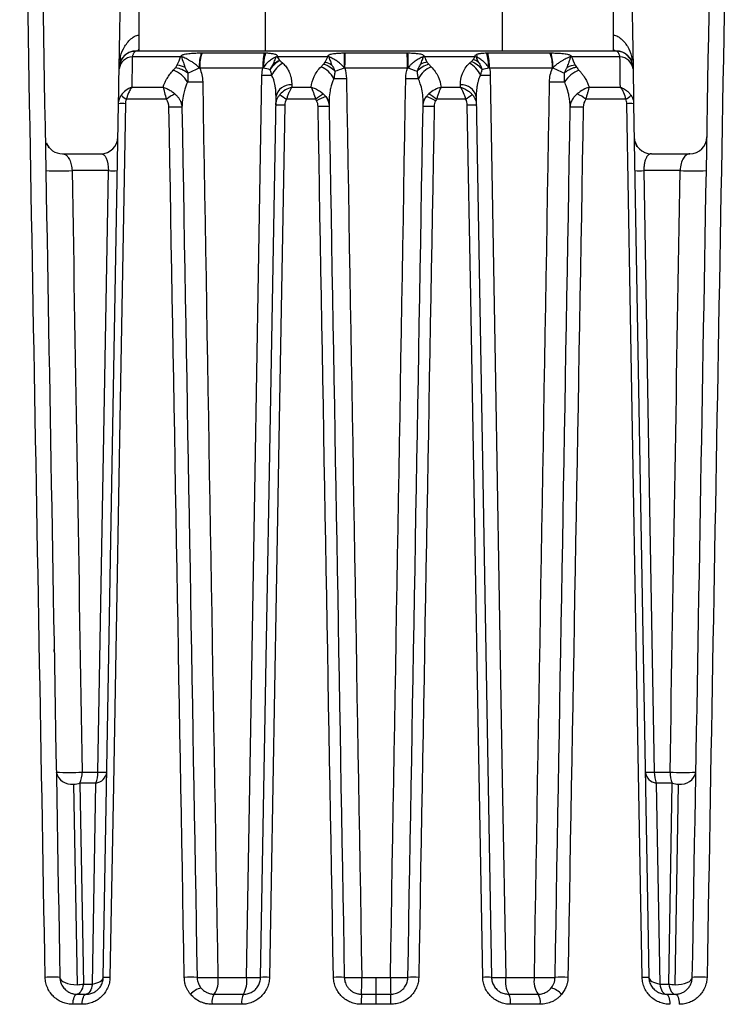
# Paper-space layout '_Derecha' of a CAD drawing. Header units: millimetres. Extents: x -40 to 40, y -36.8 to 38.2.
# Tile 3 of 5: x -10.4 to 10, y -6.8 to 21.9. Entities that reach past the tile are written whole.
import ezdxf

# ---------------------------------------------------------------- set-up
doc = ezdxf.new("R2010")
doc.units = ezdxf.units.MM

psp = doc.layouts.new('_Derecha')

# ---------------------------------------------------------------- linework, layer by layer
at = {"color": 7, "linetype": 'Continuous', "lineweight": 25}
for p, q in [((-6.924, 24.036), (-6.924, 21.036)), ((-3.244, 24.036), (-3.244, 21.036)), ((3.68, 24.036), (3.68, 21.036)), ((6.924, 24.036), (6.924, 21.036)), ((-7.003, 21.036), (7.003, 21.036)), ((-5.077, 20.984), (-3.261, 20.984)), ((-0.904, 20.984), (0.904, 20.984)), ((3.261, 20.984), (5.077, 20.984)), ((-5.708, 20.867), (-7.122, 20.867)), ((-1.411, 20.867), (-2.886, 20.867)), ((2.886, 20.867), (1.411, 20.867)), ((7.122, 20.867), (5.708, 20.867)), ((-3.308, 20.536), (-5.15, 20.536)), ((0.917, 20.536), (-0.917, 20.536)), ((5.15, 20.536), (3.308, 20.536)), ((-7.133, 19.98), (-6.219, 19.98)), ((-2.464, 19.98), (-1.897, 19.98)), ((1.897, 19.98), (2.464, 19.98)), ((6.219, 19.98), (7.133, 19.98)), ((-6.122, 19.629), (-7.29, 19.629)), ((-3.372, -6.003), (-2.923, 19.696)), ((-1.764, 19.629), (-2.614, 19.629)), ((2.614, 19.629), (1.764, 19.629)), ((2.923, 19.696), (3.372, -6.003)), ((7.29, 19.629), (6.122, 19.629)), ((-7.966, -6.003), (-7.521, 19.497)), ((-1.373, 19.5), (-1.372, 19.416)), ((1.372, 19.416), (1.373, 19.5)), ((7.521, 19.497), (7.966, -6.003)), ((-9.162, 18.036), (-8.038, 18.036)), ((8.038, 18.036), (9.162, 18.036)), ((-7.819, 17.544), (-8.877, 17.544)), ((8.877, 17.544), (7.819, 17.544)), ((-9.402, 3.649), (-9.406, 3.506)), ((-8.584, -0.011), (-8.121, -0.011)), ((8.121, -0.011), (8.584, -0.011)), ((-8.832, -0.362), (-8.73, -6.216)), ((-8.182, -0.333), (-8.648, -0.333)), ((-8.648, -0.333), (-8.545, -6.197)), ((-8.284, -6.197), (-8.182, -0.333)), ((8.182, -0.333), (8.284, -6.197)), ((8.648, -0.333), (8.182, -0.333)), ((8.545, -6.197), (8.648, -0.333)), ((8.73, -6.216), (8.832, -0.362)), ((-4.621, -6.003), (-3.784, -6.003)), ((-0.418, -6.003), (0.418, -6.003)), ((0, -6.789), (0, -6.003)), ((3.784, -6.003), (4.621, -6.003)), ((-8.545, -6.197), (-8.284, -6.197)), ((8.284, -6.197), (8.545, -6.197)), ((-8.734, -6.494), (-8.466, -6.494)), ((-4.728, -6.494), (-3.872, -6.494)), ((-0.428, -6.494), (0.428, -6.494)), ((3.872, -6.494), (4.728, -6.494)), ((8.466, -6.494), (8.734, -6.494)), ((-8.581, -6.789), (-8.852, -6.789)), ((-3.924, -6.789), (-4.792, -6.789)), ((0.434, -6.789), (-0.434, -6.789)), ((4.792, -6.789), (3.924, -6.789))]:
    psp.add_line(p, q, dxfattribs=at)
at = {"color": 7, "linetype": 'Continuous', "lineweight": 25, "flags": 128}
for points in [[(-3.784, -6.003), (-3.63, 2.951), (-3.531, 8.745), (-3.432, 14.539), (-3.333, 20.333)], [(3.333, 20.333), (3.486, 11.379), (3.585, 5.585), (3.685, -0.209), (3.784, -6.003)], [(-2.463, 20.047), (-2.463, 20.009), (-2.464, 19.98)], [(2.464, 19.98), (2.463, 20.017), (2.463, 20.047)], [(-7.321, 19.497), (-7.474, 10.827), (-7.573, 5.217), (-7.672, -0.393), (-7.771, -6.003)], [(-2.664, 19.455), (-2.817, 10.8), (-2.916, 5.199), (-3.015, -0.402), (-3.114, -6.003)], [(3.114, -6.003), (2.961, 2.653), (2.862, 8.254), (2.763, 13.855), (2.664, 19.455)], [(7.771, -6.003), (7.618, 2.667), (7.519, 8.277), (7.42, 13.887), (7.321, 19.497)], [(-8.121, -0.011), (-7.952, 9.82), (-7.819, 17.544)], [(7.819, 17.544), (7.988, 7.714), (8.121, -0.011)], [(-9.234, -6.003), (-9.223, -6.046), (-9.194, -6.087), (-9.147, -6.124), (-9.084, -6.157), (-9.008, -6.183), (-8.921, -6.202), (-8.827, -6.213), (-8.73, -6.216)], [(-8.284, -6.197), (-8.217, -6.184), (-8.155, -6.167), (-8.101, -6.146), (-8.054, -6.122), (-8.017, -6.095), (-7.989, -6.065), (-7.973, -6.035), (-7.966, -6.003)], [(7.966, -6.003), (7.973, -6.035), (7.989, -6.065), (8.017, -6.095), (8.054, -6.122), (8.101, -6.146), (8.155, -6.167), (8.217, -6.184), (8.284, -6.197)], [(8.73, -6.216), (8.827, -6.213), (8.921, -6.202), (9.008, -6.183), (9.084, -6.157), (9.147, -6.124), (9.194, -6.087), (9.223, -6.046), (9.234, -6.003)], [(-8.545, -6.197), (-8.559, -6.26), (-8.577, -6.318), (-8.598, -6.37), (-8.621, -6.413), (-8.647, -6.448), (-8.675, -6.474), (-8.704, -6.489), (-8.734, -6.494)], [(-8.284, -6.197), (-8.297, -6.26), (-8.314, -6.318), (-8.335, -6.37), (-8.357, -6.413), (-8.383, -6.448), (-8.41, -6.474), (-8.438, -6.489), (-8.466, -6.494)], [(8.284, -6.197), (8.297, -6.26), (8.314, -6.318), (8.335, -6.37), (8.357, -6.413), (8.383, -6.448), (8.41, -6.474), (8.438, -6.489), (8.466, -6.494)], [(8.545, -6.197), (8.559, -6.26), (8.577, -6.318), (8.598, -6.37), (8.621, -6.413), (8.647, -6.448), (8.675, -6.474), (8.704, -6.489), (8.734, -6.494)], [(-8.852, -6.789), (-8.849, -6.731), (-8.842, -6.676), (-8.831, -6.625), (-8.817, -6.58), (-8.799, -6.544), (-8.779, -6.517), (-8.757, -6.5), (-8.734, -6.494)], [(-8.581, -6.789), (-8.579, -6.731), (-8.572, -6.676), (-8.561, -6.625), (-8.547, -6.58), (-8.53, -6.544), (-8.51, -6.517), (-8.489, -6.5), (-8.466, -6.494)], [(8.466, -6.494), (8.489, -6.5), (8.51, -6.517), (8.53, -6.544), (8.547, -6.58), (8.561, -6.625), (8.572, -6.676), (8.579, -6.731), (8.581, -6.789)], [(8.734, -6.494), (8.757, -6.5), (8.779, -6.517), (8.799, -6.544), (8.817, -6.58), (8.831, -6.625), (8.842, -6.676), (8.849, -6.731), (8.852, -6.789)]]:
    psp.add_lwpolyline(points, dxfattribs=at)
at = {"color": 7, "linetype": 'Continuous', "lineweight": 25}
for centre, radius, start, end in [((-7.003, 20.536), 0.5, 90, 179), ((-7.02, 21.144), 0.109, 278.8696, 331.8228), ((-3.997, 20.599), 1.168, 160.7887, 182.9061), ((-4.052, 20.587), 1.1, 158.8515, 182.6851), ((-1.652, 20.59), 1.657, 166.2208, 181.8607), ((-1.903, 20.566), 1.386, 162.5398, 181.0949), ((12.326, 20.746), 13.259, 178.9737, 180.8889), ((4.927, 20.591), 5.845, 176.1434, 180.5417), ((-4.927, 20.591), 5.845, 359.4583, 3.8566), ((-12.326, 20.746), 13.259, 359.1111, 1.0263), ((1.903, 20.566), 1.386, 358.9051, 17.4602), ((1.652, 20.59), 1.657, 358.1393, 13.7792), ((4.052, 20.587), 1.1, 357.3149, 21.1485), ((3.997, 20.599), 1.168, 357.0939, 19.2113), ((7.02, 21.144), 0.109, 208.1772, 261.1304), ((7.003, 20.536), 0.5, 1, 90), ((-7.097, 20.457), 0.411, 93.4806, 171.7446), ((-5.739, 20.225), 0.643, 85.3708, 87.2539), ((-2.67, 20.217), 0.685, 108.3955, 111.4957), ((-1.538, 20.198), 0.681, 76.9643, 79.2612), ((1.764, 20.382), 0.614, 125.4828, 128.2257), ((1.538, 20.198), 0.681, 100.7388, 103.0357), ((2.67, 20.217), 0.685, 68.5043, 71.6045), ((2.311, 20.663), 0.676, 15.5486, 23.8775), ((5.739, 20.225), 0.643, 92.7461, 94.6292), ((7.097, 20.457), 0.411, 8.2554, 86.5194), ((-6.26, 19.644), 0.899, 32.8391, 67.94), ((-6.818, 23.945), 3.786, 290.3687, 295.922), ((-7.554, 4.188), 16.9, 74.7129, 75.3814), ((-2.353, 20.013), 0.762, 119.164, 155.4186), ((-1.955, 19.828), 0.826, 29.161, 65.1261), ((-5.556, 33.397), 13.663, 288.5841, 289.779), ((5.556, 33.397), 13.663, 250.221, 251.4159), ((1.955, 19.828), 0.826, 114.8739, 150.839), ((2.353, 20.013), 0.762, 24.5814, 60.836), ((7.554, 4.188), 16.9, 104.6186, 105.2871), ((6.818, 23.945), 3.786, 244.078, 249.6313), ((6.26, 19.644), 0.899, 112.06, 147.1609), ((-5.523, 39.497), 19.366, 270.0516, 271.3575), ((-2.979, 42.506), 22.176, 269.0848, 269.8264), ((-1.273, 41.494), 21.263, 270.1065, 271.099), ((1.273, 41.494), 21.263, 268.901, 269.8935), ((2.979, 42.506), 22.176, 270.1736, 270.9152), ((5.523, 39.497), 19.366, 268.6425, 269.9484), ((-2.498, 19.616), 0.433, 85.3418, 169.2717), ((2.498, 19.616), 0.433, 10.7283, 94.6582), ((-6.942, 20.27), 0.729, 226.3488, 241.5005), ((-5.308, 18.609), 1.305, 115.725, 128.6021), ((-1.02, 22.079), 2.923, 232.3226, 236.9569), ((0.075, 17.221), 3.03, 122.2173, 127.3666), ((-0.258, 16.795), 3.156, 112.5967, 117.9221), ((-1.672, 19.487), 0.299, 2.4253, 47.6598), ((1.672, 19.487), 0.299, 132.3402, 177.5747), ((0.258, 16.795), 3.156, 62.0779, 67.4033), ((-0.075, 17.221), 3.03, 52.6334, 57.7827), ((1.02, 22.079), 2.923, 303.0431, 307.6774), ((5.308, 18.609), 1.305, 51.3979, 64.275), ((6.942, 20.27), 0.729, 298.4995, 313.6512), ((-7.421, 16.033), 3.466, 88.3469, 91.6531), ((-5.851, 14.14), 5.26, 88.0147, 92.1683), ((-2.796, 15.383), 4.075, 88.1466, 91.8534), ((-1.533, 15.024), 4.395, 87.8935, 92.1065), ((1.533, 15.024), 4.395, 87.8935, 92.1065), ((2.796, 15.383), 4.075, 88.1466, 91.8534), ((5.851, 14.14), 5.26, 87.8317, 91.9853), ((7.421, 16.033), 3.466, 88.3469, 91.6531), ((-8.038, 18.536), 0.5, 270, 359), ((8.038, 18.536), 0.5, 181, 270), ((9.162, 18.536), 0.5, 270, 359), ((-9.162, 18.536), 0.5, 201.13, 270), ((-9.261, 24.225), 6.691, 266.7107, 273.2893), ((-7.687, 22.426), 4.884, 268.4519, 271.5481), ((7.687, 22.426), 4.884, 268.4519, 271.5481), ((9.261, 24.225), 6.691, 266.7107, 273.2893), ((-8.9, 0.08), 0.448, 191.7378, 278.7149), ((-8.961, 6.796), 6.817, 266.8282, 273.1718), ((-9.404, -0.016), 0.82, 337.2229, 0.3708), ((-8.238, 0.042), 0.38, 278.5394, 352.0093), ((-8.982, -0.016), 0.86, 338.3858, 0.3876), ((-7.991, 4.805), 4.818, 268.4583, 271.5417), ((8.238, 0.042), 0.38, 187.9907, 261.4606), ((7.991, 4.805), 4.818, 268.4583, 271.5417), ((8.982, -0.016), 0.86, 179.6124, 201.6142), ((8.961, 6.796), 6.817, 266.8282, 273.1718), ((9.404, -0.016), 0.82, 179.6292, 202.7771), ((8.9, 0.08), 0.448, 261.2851, 348.2622), ((-8.842, 0.311), 0.673, 270.893, 286.8137), ((8.842, 0.311), 0.673, 253.1863, 269.107), ((-9.448, -10.261), 4.263, 87.1139, 92.8861), ((-7.868, -9.42), 3.418, 88.3579, 91.6421), ((-5.408, -11.057), 5.057, 87.9458, 92.1871), ((-4.934, 2.452), 8.461, 268.015, 272.1217), ((-5.269, -6.118), 0.659, 325.2094, 10.0875), ((-4.543, -6.12), 0.768, 330.8803, 8.7869), ((-3.578, 0.564), 6.571, 268.2041, 271.7959), ((-3.243, -10.035), 4.034, 88.1656, 91.8344), ((-1.086, -10.373), 4.373, 87.9252, 92.0748), ((-0.673, 1.207), 7.214, 267.9756, 272.0244), ((-6.691, -6.124), 6.274, 356.6198, 1.1084), ((6.691, -6.124), 6.274, 178.8916, 183.3802), ((0.673, 1.207), 7.214, 267.9756, 272.0244), ((1.086, -10.373), 4.373, 87.9252, 92.0748), ((3.243, -10.035), 4.034, 88.1656, 91.8344), ((3.578, 0.564), 6.571, 268.2041, 271.7959), ((4.543, -6.12), 0.768, 171.2131, 209.1197), ((5.269, -6.118), 0.659, 169.9125, 214.7906), ((4.934, 2.452), 8.461, 267.8783, 271.985), ((5.408, -11.057), 5.057, 87.8129, 92.0542), ((7.868, -9.42), 3.418, 88.3579, 91.6421), ((9.448, -10.261), 4.263, 87.1139, 92.8861), ((-8.746, -5.143), 1.073, 270.8877, 280.7969), ((-4.973, -6.884), 0.588, 103.8187, 139.0668), ((4.973, -6.884), 0.588, 40.9332, 76.1813), ((8.746, -5.143), 1.073, 259.2031, 269.1123), ((-4.401, -6.72), 0.397, 145.4098, 190.0452), ((-3.466, -6.719), 0.463, 151.0551, 188.7436), ((3.355, -6.716), 3.789, 176.6421, 181.1011), ((-3.355, -6.716), 3.789, 358.8989, 3.3579), ((3.466, -6.719), 0.463, 351.2564, 28.9449), ((4.401, -6.72), 0.397, 349.9548, 34.5902)]:
    psp.add_arc(centre, radius, start, end, dxfattribs=at)
for points in [[(-7.503, 20.544), (-7.404, 26.233), (-7.304, 31.922), (-7.205, 37.611)], [(7.205, 37.611), (7.304, 31.922), (7.404, 26.233), (7.503, 20.544)], [(-9.663, -6.003), (-9.911, 7.942), (-10.159, 21.887), (-10.408, 35.832)], [(-9.964, 35.832), (-9.72, 21.887), (-9.477, 7.942), (-9.234, -6.003)], [(9.234, -6.003), (9.477, 7.942), (9.72, 21.887), (9.964, 35.832)], [(10.408, 35.832), (10.159, 21.887), (9.911, 7.942), (9.663, -6.003)], [(-5.1, 20.984), (-5.092, 20.984), (-5.085, 20.984), (-5.077, 20.984)], [(-3.261, 20.984), (-3.249, 20.984), (-3.237, 20.984), (-3.225, 20.982)], [(-0.932, 20.983), (-0.922, 20.984), (-0.913, 20.984), (-0.904, 20.984)], [(0.904, 20.984), (0.913, 20.984), (0.922, 20.984), (0.932, 20.983)], [(3.225, 20.982), (3.237, 20.984), (3.249, 20.984), (3.261, 20.984)], [(5.077, 20.984), (5.085, 20.984), (5.092, 20.984), (5.1, 20.984)], [(-7.122, 20.867), (-7.126, 20.572), (-7.129, 20.276), (-7.133, 19.98)], [(-5.807, 20.629), (-5.768, 20.708), (-5.738, 20.788), (-5.708, 20.867)], [(-2.814, 20.754), (-2.88, 20.731), (-2.943, 20.698), (-3, 20.657)], [(-2.886, 20.867), (-2.864, 20.829), (-2.842, 20.79), (-2.814, 20.754)], [(-2.814, 20.754), (-2.782, 20.73), (-2.753, 20.704), (-2.724, 20.678)], [(-1.532, 20.656), (-1.514, 20.673), (-1.5, 20.692), (-1.489, 20.711)], [(-1.489, 20.711), (-1.459, 20.762), (-1.435, 20.815), (-1.411, 20.867)], [(-1.489, 20.711), (-1.425, 20.695), (-1.359, 20.669), (-1.299, 20.635)], [(1.485, 20.717), (1.424, 20.702), (1.361, 20.678), (1.303, 20.647)], [(1.384, 20.862), (1.384, 20.862), (1.384, 20.863), (1.384, 20.864)], [(1.407, 20.882), (1.409, 20.877), (1.41, 20.872), (1.411, 20.867)], [(1.411, 20.867), (1.434, 20.817), (1.457, 20.766), (1.485, 20.717)], [(1.485, 20.717), (1.498, 20.694), (1.515, 20.673), (1.536, 20.651)], [(2.724, 20.678), (2.745, 20.697), (2.766, 20.716), (2.788, 20.733)], [(2.788, 20.733), (2.809, 20.75), (2.826, 20.77), (2.841, 20.792)], [(2.788, 20.733), (2.907, 20.683), (3.02, 20.595), (3.098, 20.489)], [(2.841, 20.792), (2.857, 20.817), (2.872, 20.842), (2.886, 20.867)], [(2.841, 20.792), (2.886, 20.776), (2.931, 20.754), (2.973, 20.728)], [(5.708, 20.867), (5.739, 20.786), (5.769, 20.704), (5.809, 20.624)], [(7.133, 19.98), (7.129, 20.276), (7.126, 20.572), (7.122, 20.867)], [(-7.521, 19.497), (-7.515, 19.837), (-7.509, 20.177), (-7.504, 20.516)], [(-7.504, 20.516), (-7.503, 20.534), (-7.503, 20.544), (-7.503, 20.544)], [(-5.923, 20.477), (-5.898, 20.503), (-5.876, 20.53), (-5.854, 20.557)], [(-5.854, 20.557), (-5.834, 20.581), (-5.818, 20.605), (-5.807, 20.629)], [(-5.854, 20.557), (-5.734, 20.538), (-5.605, 20.48), (-5.5, 20.396)], [(-5.807, 20.629), (-5.734, 20.621), (-5.655, 20.598), (-5.583, 20.565)], [(-5.15, 20.536), (-5.155, 20.537), (-5.159, 20.539), (-5.163, 20.54)], [(-5.15, 20.536), (-5.096, 20.41), (-5.066, 20.275), (-5.064, 20.137)], [(-3.333, 20.333), (-3.332, 20.401), (-3.324, 20.469), (-3.308, 20.536)], [(-3.289, 20.54), (-3.295, 20.539), (-3.301, 20.537), (-3.308, 20.536)], [(-3, 20.657), (-2.993, 20.65), (-2.985, 20.643), (-2.977, 20.636)], [(-1.608, 20.578), (-1.583, 20.604), (-1.558, 20.63), (-1.532, 20.656)], [(-1.532, 20.656), (-1.412, 20.618), (-1.292, 20.543), (-1.201, 20.446)], [(-0.917, 20.536), (-0.922, 20.537), (-0.927, 20.539), (-0.932, 20.54)], [(-0.917, 20.536), (-0.884, 20.438), (-0.867, 20.338), (-0.866, 20.235)], [(0.866, 20.235), (0.867, 20.337), (0.884, 20.439), (0.917, 20.536)], [(0.932, 20.54), (0.927, 20.539), (0.922, 20.537), (0.917, 20.536)], [(1.536, 20.651), (1.561, 20.627), (1.584, 20.602), (1.608, 20.578)], [(3.308, 20.536), (3.301, 20.537), (3.295, 20.539), (3.289, 20.54)], [(3.308, 20.536), (3.324, 20.469), (3.332, 20.401), (3.333, 20.333)], [(5.064, 20.137), (5.066, 20.275), (5.096, 20.41), (5.15, 20.536)], [(5.163, 20.54), (5.159, 20.539), (5.155, 20.537), (5.15, 20.536)], [(5.809, 20.624), (5.734, 20.615), (5.654, 20.592), (5.58, 20.556)], [(5.809, 20.624), (5.82, 20.603), (5.834, 20.582), (5.851, 20.561)], [(5.851, 20.561), (5.875, 20.533), (5.897, 20.504), (5.923, 20.477)], [(7.503, 20.544), (7.503, 20.544), (7.503, 20.535), (7.504, 20.516)], [(7.504, 20.516), (7.509, 20.177), (7.515, 19.837), (7.521, 19.497)], [(-5.064, 20.137), (-4.916, 11.424), (-4.768, 2.71), (-4.621, -6.003)], [(-0.866, 20.235), (-0.717, 11.489), (-0.567, 2.743), (-0.418, -6.003)], [(0.418, -6.003), (0.567, 2.743), (0.717, 11.489), (0.866, 20.235)], [(4.621, -6.003), (4.768, 2.71), (4.916, 11.424), (5.064, 20.137)], [(-7.133, 19.98), (-7.257, 19.932), (-7.37, 19.852), (-7.445, 19.742)], [(-2.464, 19.98), (-2.59, 19.941), (-2.713, 19.87), (-2.807, 19.766)], [(2.464, 19.98), (2.521, 19.892), (2.576, 19.773), (2.614, 19.629)], [(7.133, 19.98), (7.201, 19.892), (7.259, 19.771), (7.29, 19.629)], [(-7.29, 19.629), (-7.312, 19.589), (-7.321, 19.543), (-7.321, 19.497)], [(-6.05, 19.396), (-6.052, 19.479), (-6.074, 19.562), (-6.122, 19.629)], [(-2.614, 19.629), (-2.648, 19.578), (-2.663, 19.517), (-2.664, 19.455)], [(-1.736, 19.583), (-1.744, 19.599), (-1.754, 19.615), (-1.764, 19.629)], [(-1.695, 19.416), (-1.696, 19.475), (-1.709, 19.532), (-1.736, 19.583)], [(1.736, 19.583), (1.709, 19.532), (1.696, 19.475), (1.695, 19.416)], [(1.764, 19.629), (1.754, 19.615), (1.744, 19.599), (1.736, 19.583)], [(2.664, 19.455), (2.663, 19.517), (2.648, 19.578), (2.614, 19.629)], [(6.122, 19.629), (6.074, 19.562), (6.052, 19.479), (6.05, 19.396)], [(7.321, 19.497), (7.321, 19.543), (7.312, 19.589), (7.29, 19.629)], [(-5.601, -6.004), (-5.751, 2.463), (-5.901, 10.929), (-6.05, 19.396)], [(-5.669, 19.397), (-5.522, 10.93), (-5.374, 2.463), (-5.227, -6.004)], [(-1.245, -6.003), (-1.395, 2.47), (-1.545, 10.943), (-1.695, 19.416)], [(-1.372, 19.416), (-1.224, 10.943), (-1.076, 2.47), (-0.928, -6.003)], [(0.928, -6.003), (1.076, 2.47), (1.224, 10.943), (1.372, 19.416)], [(1.695, 19.416), (1.545, 10.943), (1.395, 2.47), (1.245, -6.003)], [(5.227, -6.004), (5.374, 2.463), (5.522, 10.93), (5.669, 19.397)], [(6.05, 19.396), (5.901, 10.929), (5.751, 2.463), (5.601, -6.004)], [(-8.877, 17.544), (-8.779, 11.693), (-8.682, 5.841), (-8.584, -0.011)], [(8.584, -0.011), (8.682, 5.841), (8.779, 11.693), (8.877, 17.544)]]:
    psp.add_open_spline(points, degree=3, dxfattribs=at)
for points, knots in [([(-7.475, 20.757), (-7.471, 20.795), (-7.455, 20.941), (-7.353, 21.176), (-7.182, 21.383), (-7.023, 21.485), (-6.946, 21.496), (-6.924, 21.5)], [0, 0, 0, 0, 0.122699, 0.464511, 0.78761, 0.94, 1, 1, 1, 1]), ([(6.924, 21.5), (6.946, 21.496), (7.023, 21.485), (7.182, 21.383), (7.353, 21.176), (7.455, 20.941), (7.471, 20.795), (7.475, 20.757)], [0, 0, 0, 0, 0.060007, 0.212415, 0.535552, 0.877405, 1, 1, 1, 1]), ([(-7.019, 21.033), (-7.063, 21.028), (-7.155, 21.019), (-7.283, 20.96), (-7.35, 20.892), (-7.382, 20.859)], [0, 0, 0, 0, 0.3193258, 0.6654565, 1, 1, 1, 1]), ([(-7.003, 21.036), (-7.011, 21.035), (-7.026, 21.033), (-7.047, 21.017), (-7.066, 20.995), (-7.083, 20.967), (-7.098, 20.936), (-7.111, 20.903), (-7.119, 20.879), (-7.122, 20.867)], [0, 0, 0, 0, 0.175882, 0.340759, 0.49463, 0.637491, 0.769341, 0.890178, 1, 1, 1, 1]), ([(-5.708, 20.867), (-5.706, 20.874), (-5.701, 20.887), (-5.686, 20.903), (-5.664, 20.919), (-5.631, 20.933), (-5.582, 20.946), (-5.512, 20.957), (-5.403, 20.968), (-5.263, 20.976), (-5.154, 20.981), (-5.1, 20.984)], [0, 0, 0, 0, 0.043275, 0.084109, 0.124904, 0.181872, 0.249642, 0.358495, 0.49967, 0.749814, 1, 1, 1, 1]), ([(-3.225, 20.982), (-3.189, 20.979), (-3.118, 20.973), (-3.026, 20.964), (-2.96, 20.949), (-2.917, 20.933), (-2.889, 20.906), (-2.887, 20.881), (-2.886, 20.867)], [0, 0, 0, 0, 0.250702, 0.500903, 0.638916, 0.750714, 0.870153, 1, 1, 1, 1]), ([(-1.411, 20.867), (-1.409, 20.875), (-1.405, 20.891), (-1.39, 20.911), (-1.367, 20.927), (-1.331, 20.942), (-1.276, 20.954), (-1.211, 20.963), (-1.14, 20.97), (-1.048, 20.976), (-0.977, 20.98), (-0.932, 20.983)], [0, 0, 0, 0, 0.063758, 0.124079, 0.184985, 0.250375, 0.359609, 0.500043, 0.612436, 0.749828, 1, 1, 1, 1]), ([(0.932, 20.983), (0.976, 20.981), (1.044, 20.976), (1.132, 20.97), (1.2, 20.964), (1.263, 20.956), (1.326, 20.943), (1.383, 20.922), (1.4, 20.895), (1.407, 20.882)], [0, 0, 0, 0, 0.250551, 0.388557, 0.50085, 0.640093, 0.750392, 0.881469, 1, 1, 1, 1]), ([(2.929, 20.936), (2.937, 20.94), (2.954, 20.947), (2.987, 20.955), (3.026, 20.962), (3.078, 20.969), (3.145, 20.976), (3.197, 20.98), (3.225, 20.982)], [0, 0, 0, 0, 0.09777, 0.212561, 0.345986, 0.499063, 0.731051, 1, 1, 1, 1]), ([(5.1, 20.984), (5.126, 20.982), (5.18, 20.979), (5.289, 20.974), (5.403, 20.968), (5.512, 20.957), (5.581, 20.946), (5.631, 20.933), (5.667, 20.917), (5.696, 20.896), (5.704, 20.877), (5.708, 20.867)], [0, 0, 0, 0, 0.120823, 0.25023, 0.500203, 0.64126, 0.750153, 0.818014, 0.875154, 0.936069, 1, 1, 1, 1]), ([(7.122, 20.867), (7.117, 20.883), (7.106, 20.918), (7.086, 20.963), (7.062, 21.001), (7.034, 21.03), (7.014, 21.034), (7.003, 21.036)], [0, 0, 0, 0, 0.156869, 0.335315, 0.535328, 0.756894, 1, 1, 1, 1]), ([(7.382, 20.86), (7.349, 20.893), (7.283, 20.96), (7.155, 21.019), (7.063, 21.028), (7.019, 21.033)], [0, 0, 0, 0, 0.334513, 0.680655, 1, 1, 1, 1]), ([(-7.382, 20.859), (-7.385, 20.857), (-7.425, 20.822), (-7.446, 20.771), (-7.466, 20.724)], [0, 0, 0, 0, 0.067064, 1, 1, 1, 1]), ([(-5.163, 20.54), (-5.176, 20.555), (-5.203, 20.584), (-5.247, 20.622), (-5.29, 20.657), (-5.333, 20.688), (-5.375, 20.715), (-5.428, 20.748), (-5.486, 20.781), (-5.553, 20.816), (-5.606, 20.841), (-5.646, 20.857), (-5.665, 20.864), (-5.675, 20.867), (-5.68, 20.868), (-5.687, 20.87), (-5.687, 20.867), (-5.687, 20.866)], [0, 0, 0, 0, 0.087793, 0.175825, 0.262005, 0.344892, 0.424037, 0.499089, 0.643702, 0.748973, 0.874024, 0.93654, 0.967814, 0.97623, 0.983457, 0.994142, 1, 1, 1, 1]), ([(-5.687, 20.866), (-5.668, 20.811), (-5.636, 20.719), (-5.598, 20.61), (-5.583, 20.565)], [0, 0, 0, 0, 0.587139, 1, 1, 1, 1]), ([(-2.921, 20.855), (-2.92, 20.856), (-2.92, 20.859), (-2.925, 20.86), (-2.934, 20.857), (-2.951, 20.85), (-2.983, 20.833), (-3.045, 20.797), (-3.112, 20.749), (-3.175, 20.694), (-3.221, 20.646), (-3.263, 20.595), (-3.281, 20.556), (-3.289, 20.54)], [0, 0, 0, 0, 0.0096793, 0.0175535, 0.0310447, 0.062417, 0.1251334, 0.2503401, 0.5003158, 0.6154506, 0.7494036, 0.8936608, 1, 1, 1, 1]), ([(-3, 20.657), (-2.993, 20.676), (-2.976, 20.719), (-2.95, 20.786), (-2.931, 20.831), (-2.921, 20.855)], [0, 0, 0, 0, 0.273755, 0.608305, 1, 1, 1, 1]), ([(-2.814, 20.754), (-2.833, 20.743), (-2.871, 20.721), (-2.926, 20.681), (-2.96, 20.651), (-2.977, 20.636)], [0, 0, 0, 0, 0.334971, 0.669696, 1, 1, 1, 1]), ([(-0.932, 20.54), (-0.94, 20.551), (-0.957, 20.576), (-0.99, 20.613), (-1.034, 20.655), (-1.085, 20.698), (-1.162, 20.753), (-1.24, 20.801), (-1.311, 20.838), (-1.348, 20.854), (-1.365, 20.861), (-1.374, 20.864), (-1.378, 20.865), (-1.384, 20.866), (-1.384, 20.863), (-1.384, 20.862)], [0, 0, 0, 0, 0.070636, 0.15392, 0.250589, 0.386428, 0.500216, 0.749271, 0.874575, 0.937251, 0.96859, 0.977126, 0.984271, 0.992861, 1, 1, 1, 1]), ([(-1.384, 20.862), (-1.368, 20.821), (-1.34, 20.75), (-1.311, 20.669), (-1.299, 20.635)], [0, 0, 0, 0, 0.579304, 1, 1, 1, 1]), ([(1.384, 20.864), (1.383, 20.865), (1.38, 20.866), (1.374, 20.864), (1.364, 20.861), (1.345, 20.853), (1.309, 20.837), (1.238, 20.8), (1.161, 20.752), (1.084, 20.697), (1.027, 20.649), (0.973, 20.597), (0.945, 20.558), (0.932, 20.54)], [0, 0, 0, 0, 0.006197, 0.015693, 0.03213, 0.063435, 0.125998, 0.250961, 0.500571, 0.614209, 0.749667, 0.889543, 1, 1, 1, 1]), ([(1.303, 20.647), (1.311, 20.667), (1.327, 20.713), (1.354, 20.786), (1.373, 20.835), (1.384, 20.862)], [0, 0, 0, 0, 0.265999, 0.5991632, 1, 1, 1, 1]), ([(2.886, 20.867), (2.887, 20.877), (2.888, 20.897), (2.903, 20.921), (2.92, 20.931), (2.929, 20.936)], [0, 0, 0, 0, 0.353627, 0.678509, 1, 1, 1, 1]), ([(2.962, 20.844), (2.957, 20.846), (2.948, 20.851), (2.936, 20.856), (2.928, 20.859), (2.922, 20.861), (2.919, 20.858), (2.92, 20.856), (2.921, 20.855)], [0, 0, 0, 0, 0.32341, 0.572165, 0.746783, 0.835223, 0.88863, 1, 1, 1, 1]), ([(2.921, 20.855), (2.931, 20.832), (2.948, 20.792), (2.965, 20.748), (2.973, 20.728)], [0, 0, 0, 0, 0.5552861, 1, 1, 1, 1]), ([(3.289, 20.54), (3.285, 20.549), (3.277, 20.566), (3.258, 20.599), (3.217, 20.653), (3.149, 20.719), (3.072, 20.779), (3.009, 20.819), (2.976, 20.837), (2.962, 20.844)], [0, 0, 0, 0, 0.061488, 0.125503, 0.250658, 0.499377, 0.749218, 0.898796, 1, 1, 1, 1]), ([(2.973, 20.728), (2.984, 20.712), (3.009, 20.676), (3.042, 20.62), (3.073, 20.557), (3.089, 20.513), (3.098, 20.489)], [0, 0, 0, 0, 0.221982, 0.500205, 0.721569, 1, 1, 1, 1]), ([(5.687, 20.866), (5.687, 20.867), (5.688, 20.868), (5.683, 20.869), (5.68, 20.868), (5.675, 20.867), (5.666, 20.864), (5.646, 20.857), (5.606, 20.841), (5.553, 20.816), (5.486, 20.781), (5.414, 20.74), (5.331, 20.687), (5.244, 20.624), (5.19, 20.568), (5.163, 20.54)], [0, 0, 0, 0, 0.004881, 0.008427, 0.01698, 0.02414, 0.032634, 0.063897, 0.126435, 0.251429, 0.356424, 0.500895, 0.6552, 0.824746, 1, 1, 1, 1]), ([(5.58, 20.556), (5.587, 20.577), (5.603, 20.623), (5.628, 20.696), (5.657, 20.78), (5.677, 20.836), (5.687, 20.866)], [0, 0, 0, 0, 0.181116, 0.407303, 0.680295, 1, 1, 1, 1]), ([(7.466, 20.725), (7.446, 20.772), (7.424, 20.822), (7.385, 20.857), (7.382, 20.86)], [0, 0, 0, 0, 0.93284, 1, 1, 1, 1]), ([(-6.219, 19.98), (-6.209, 20.009), (-6.19, 20.066), (-6.151, 20.151), (-6.098, 20.25), (-6.026, 20.36), (-5.957, 20.438), (-5.923, 20.477)], [0, 0, 0, 0, 0.1696596, 0.3362657, 0.5005143, 0.7546874, 1, 1, 1, 1]), ([(-5.583, 20.565), (-5.569, 20.54), (-5.539, 20.488), (-5.514, 20.428), (-5.5, 20.396)], [0, 0, 0, 0, 0.473317, 1, 1, 1, 1]), ([(-3.098, 20.489), (-3.091, 20.506), (-3.076, 20.538), (-3.049, 20.582), (-3.025, 20.622), (-3.008, 20.646), (-3, 20.657)], [0, 0, 0, 0, 0.278244, 0.547889, 0.792117, 1, 1, 1, 1]), ([(-2.977, 20.636), (-2.992, 20.621), (-3.022, 20.591), (-3.063, 20.541), (-3.086, 20.507), (-3.098, 20.489)], [0, 0, 0, 0, 0.329932, 0.664494, 1, 1, 1, 1]), ([(-3.046, 20.33), (-3.05, 20.345), (-3.057, 20.373), (-3.068, 20.415), (-3.08, 20.453), (-3.092, 20.478), (-3.098, 20.489)], [0, 0, 0, 0, 0.2791308, 0.4996106, 0.7619443, 1, 1, 1, 1]), ([(-2.724, 20.678), (-2.707, 20.661), (-2.672, 20.627), (-2.626, 20.572), (-2.586, 20.512), (-2.551, 20.449), (-2.508, 20.353), (-2.469, 20.219), (-2.465, 20.105), (-2.463, 20.047)], [0, 0, 0, 0, 0.095265, 0.192285, 0.29161, 0.393755, 0.499198, 0.745263, 1, 1, 1, 1]), ([(-1.897, 19.98), (-1.885, 20.084), (-1.856, 20.189), (-1.76, 20.392), (-1.695, 20.488), (-1.608, 20.578)], [0, 0, 0, 0, 0.5, 0.5, 1, 1, 1, 1]), ([(-1.299, 20.635), (-1.291, 20.621), (-1.272, 20.592), (-1.246, 20.547), (-1.222, 20.498), (-1.208, 20.464), (-1.201, 20.446)], [0, 0, 0, 0, 0.23557, 0.500096, 0.739621, 1, 1, 1, 1]), ([(-1.201, 20.446), (-1.204, 20.43), (-1.21, 20.395), (-1.216, 20.35), (-1.221, 20.313), (-1.226, 20.276), (-1.231, 20.249), (-1.234, 20.231)], [0, 0, 0, 0, 0.234481, 0.500005, 0.624934, 0.749887, 1, 1, 1, 1]), ([(1.536, 20.651), (1.47, 20.633), (1.404, 20.602), (1.29, 20.529), (1.241, 20.487), (1.201, 20.446)], [0, 0, 0, 0, 0.5, 0.5, 1, 1, 1, 1]), ([(1.201, 20.446), (1.206, 20.459), (1.215, 20.485), (1.231, 20.519), (1.251, 20.559), (1.275, 20.602), (1.294, 20.632), (1.303, 20.647)], [0, 0, 0, 0, 0.176301, 0.347223, 0.499994, 0.766419, 1, 1, 1, 1]), ([(1.234, 20.231), (1.231, 20.249), (1.226, 20.276), (1.221, 20.313), (1.216, 20.35), (1.21, 20.395), (1.204, 20.43), (1.201, 20.446)], [0, 0, 0, 0, 0.250115, 0.375067, 0.499994, 0.76605, 1, 1, 1, 1]), ([(1.608, 20.578), (1.695, 20.488), (1.76, 20.392), (1.856, 20.189), (1.885, 20.084), (1.897, 19.98)], [0, 0, 0, 0, 0.5, 0.5, 1, 1, 1, 1]), ([(2.463, 20.047), (2.461, 20.162), (2.48, 20.273), (2.564, 20.488), (2.629, 20.591), (2.724, 20.678)], [0, 0, 0, 0, 0.5, 0.5, 1, 1, 1, 1]), ([(3.098, 20.489), (3.092, 20.478), (3.08, 20.453), (3.068, 20.415), (3.057, 20.373), (3.05, 20.345), (3.046, 20.33)], [0, 0, 0, 0, 0.237627, 0.500392, 0.722544, 1, 1, 1, 1]), ([(5.851, 20.561), (5.831, 20.557), (5.794, 20.549), (5.744, 20.533), (5.704, 20.517), (5.675, 20.504), (5.656, 20.495), (5.619, 20.477), (5.566, 20.446), (5.521, 20.412), (5.5, 20.396)], [0, 0, 0, 0, 0.167933, 0.306101, 0.414679, 0.494549, 0.546758, 0.572163, 0.80549, 1, 1, 1, 1]), ([(5.5, 20.396), (5.506, 20.411), (5.519, 20.441), (5.54, 20.483), (5.56, 20.521), (5.574, 20.545), (5.58, 20.556)], [0, 0, 0, 0, 0.258574, 0.524423, 0.776912, 1, 1, 1, 1]), ([(5.923, 20.477), (5.946, 20.451), (5.992, 20.4), (6.052, 20.319), (6.114, 20.222), (6.174, 20.109), (6.204, 20.023), (6.219, 19.98)], [0, 0, 0, 0, 0.162715, 0.328945, 0.499611, 0.746708, 1, 1, 1, 1]), ([(-5.505, 20.131), (-5.518, 20.102), (-5.547, 20.032), (-5.588, 19.911), (-5.631, 19.747), (-5.66, 19.571), (-5.666, 19.448), (-5.669, 19.397)], [0, 0, 0, 0, 0.1233431, 0.290278, 0.5001384, 0.7919334, 1, 1, 1, 1]), ([(-5.5, 20.396), (-5.5, 20.385), (-5.499, 20.364), (-5.498, 20.32), (-5.498, 20.266), (-5.5, 20.199), (-5.503, 20.154), (-5.505, 20.131)], [0, 0, 0, 0, 0.125313, 0.250379, 0.499905, 0.746499, 1, 1, 1, 1]), ([(-2.923, 19.696), (-2.923, 19.732), (-2.923, 19.804), (-2.931, 19.913), (-2.949, 20.043), (-2.98, 20.186), (-3.025, 20.284), (-3.046, 20.33)], [0, 0, 0, 0, 0.164904, 0.331801, 0.500526, 0.76812, 1, 1, 1, 1]), ([(-1.234, 20.231), (-1.247, 20.2), (-1.277, 20.13), (-1.315, 20.01), (-1.352, 19.843), (-1.373, 19.67), (-1.373, 19.546), (-1.373, 19.5)], [0, 0, 0, 0, 0.131265, 0.29815, 0.500131, 0.815011, 1, 1, 1, 1]), ([(1.373, 19.5), (1.373, 19.546), (1.373, 19.67), (1.349, 19.865), (1.303, 20.064), (1.254, 20.181), (1.234, 20.231)], [0, 0, 0, 0, 0.185037, 0.499953, 0.789749, 1, 1, 1, 1]), ([(3.046, 20.33), (3.036, 20.31), (3.015, 20.268), (2.989, 20.196), (2.965, 20.113), (2.948, 20.03), (2.935, 19.944), (2.927, 19.857), (2.923, 19.772), (2.923, 19.717), (2.923, 19.696)], [0, 0, 0, 0, 0.100975, 0.218122, 0.351424, 0.500752, 0.609379, 0.7501, 0.904385, 1, 1, 1, 1]), ([(5.505, 20.131), (5.503, 20.154), (5.5, 20.199), (5.498, 20.266), (5.498, 20.32), (5.499, 20.364), (5.5, 20.385), (5.5, 20.396)], [0, 0, 0, 0, 0.253472, 0.500095, 0.749621, 0.874687, 1, 1, 1, 1]), ([(5.669, 19.397), (5.668, 19.428), (5.664, 19.501), (5.651, 19.625), (5.621, 19.79), (5.575, 19.963), (5.525, 20.083), (5.505, 20.131)], [0, 0, 0, 0, 0.129523, 0.295981, 0.499972, 0.798644, 1, 1, 1, 1]), ([(-7.133, 19.98), (-7.145, 19.963), (-7.169, 19.93), (-7.201, 19.875), (-7.227, 19.82), (-7.249, 19.767), (-7.266, 19.718), (-7.28, 19.672), (-7.287, 19.643), (-7.29, 19.629)], [0, 0, 0, 0, 0.181838, 0.350679, 0.506519, 0.649357, 0.779204, 0.896075, 1, 1, 1, 1]), ([(-6.219, 19.98), (-6.203, 19.974), (-6.168, 19.962), (-6.11, 19.937), (-6.03, 19.896), (-5.948, 19.845), (-5.894, 19.801), (-5.874, 19.785)], [0, 0, 0, 0, 0.141411, 0.307698, 0.500725, 0.812951, 1, 1, 1, 1]), ([(-6.219, 19.98), (-6.208, 19.935), (-6.194, 19.884), (-6.161, 19.767), (-6.142, 19.7), (-6.122, 19.629)], [0, 0, 0, 0, 0.5, 0.5, 1, 1, 1, 1]), ([(-2.464, 19.98), (-2.473, 19.965), (-2.49, 19.938), (-2.513, 19.896), (-2.532, 19.857), (-2.557, 19.801), (-2.586, 19.727), (-2.605, 19.66), (-2.614, 19.629)], [0, 0, 0, 0, 0.154342, 0.289282, 0.404802, 0.500893, 0.763836, 1, 1, 1, 1]), ([(-1.897, 19.98), (-1.879, 19.974), (-1.841, 19.962), (-1.778, 19.936), (-1.694, 19.896), (-1.612, 19.844), (-1.56, 19.8), (-1.541, 19.784)], [0, 0, 0, 0, 0.141571, 0.307852, 0.500703, 0.813633, 1, 1, 1, 1]), ([(-1.897, 19.98), (-1.876, 19.935), (-1.854, 19.884), (-1.809, 19.767), (-1.786, 19.7), (-1.764, 19.629)], [0, 0, 0, 0, 0.5, 0.5, 1, 1, 1, 1]), ([(1.897, 19.98), (1.835, 19.962), (1.774, 19.936), (1.654, 19.872), (1.594, 19.832), (1.541, 19.784)], [0, 0, 0, 0, 0.5, 0.5, 1, 1, 1, 1]), ([(1.897, 19.98), (1.889, 19.963), (1.875, 19.932), (1.855, 19.885), (1.841, 19.849), (1.82, 19.798), (1.795, 19.726), (1.774, 19.66), (1.764, 19.629)], [0, 0, 0, 0, 0.183014, 0.327328, 0.432884, 0.499647, 0.766961, 1, 1, 1, 1]), ([(2.464, 19.98), (2.485, 19.973), (2.527, 19.959), (2.591, 19.93), (2.661, 19.89), (2.737, 19.836), (2.784, 19.789), (2.807, 19.766)], [0, 0, 0, 0, 0.160937, 0.328192, 0.50081, 0.749922, 1, 1, 1, 1]), ([(6.219, 19.98), (6.164, 19.962), (6.107, 19.937), (5.99, 19.872), (5.93, 19.832), (5.874, 19.785)], [0, 0, 0, 0, 0.5, 0.5, 1, 1, 1, 1]), ([(6.219, 19.98), (6.215, 19.963), (6.207, 19.932), (6.194, 19.885), (6.184, 19.849), (6.17, 19.798), (6.15, 19.726), (6.131, 19.66), (6.122, 19.629)], [0, 0, 0, 0, 0.1832007, 0.3275767, 0.4330712, 0.4996473, 0.7669768, 1, 1, 1, 1]), ([(7.133, 19.98), (7.153, 19.971), (7.194, 19.954), (7.254, 19.922), (7.32, 19.877), (7.388, 19.818), (7.426, 19.767), (7.445, 19.742)], [0, 0, 0, 0, 0.161083, 0.327722, 0.498858, 0.749875, 1, 1, 1, 1]), ([(-7.521, 19.497), (-7.52, 19.517), (-7.518, 19.557), (-7.506, 19.612), (-7.489, 19.662), (-7.469, 19.705), (-7.453, 19.73), (-7.445, 19.742)], [0, 0, 0, 0, 0.231928, 0.450102, 0.652053, 0.835821, 1, 1, 1, 1]), ([(-5.874, 19.785), (-5.857, 19.769), (-5.82, 19.735), (-5.771, 19.675), (-5.736, 19.62), (-5.708, 19.562), (-5.688, 19.507), (-5.674, 19.448), (-5.671, 19.412), (-5.669, 19.397)], [0, 0, 0, 0, 0.15026, 0.317127, 0.499614, 0.582587, 0.74908, 0.889499, 1, 1, 1, 1]), ([(-2.928, 19.455), (-2.927, 19.474), (-2.925, 19.511), (-2.914, 19.566), (-2.894, 19.629), (-2.861, 19.699), (-2.825, 19.743), (-2.807, 19.766)], [0, 0, 0, 0, 0.1617516, 0.3288011, 0.5004559, 0.7482321, 1, 1, 1, 1]), ([(-1.541, 19.784), (-1.528, 19.773), (-1.503, 19.749), (-1.482, 19.722), (-1.471, 19.708)], [0, 0, 0, 0, 0.485754, 1, 1, 1, 1]), ([(-1.471, 19.708), (-1.459, 19.691), (-1.429, 19.647), (-1.396, 19.571), (-1.376, 19.49), (-1.373, 19.438), (-1.372, 19.416)], [0, 0, 0, 0, 0.19867, 0.49988, 0.786402, 1, 1, 1, 1]), ([(1.372, 19.416), (1.373, 19.438), (1.376, 19.49), (1.396, 19.571), (1.429, 19.647), (1.459, 19.691), (1.471, 19.708)], [0, 0, 0, 0, 0.2135976, 0.5001375, 0.8013641, 1, 1, 1, 1]), ([(1.471, 19.708), (1.482, 19.722), (1.503, 19.749), (1.528, 19.773), (1.541, 19.784)], [0, 0, 0, 0, 0.5142457, 1, 1, 1, 1]), ([(2.807, 19.766), (2.818, 19.752), (2.842, 19.724), (2.872, 19.676), (2.9, 19.614), (2.922, 19.54), (2.926, 19.483), (2.928, 19.455)], [0, 0, 0, 0, 0.15163, 0.318716, 0.499834, 0.754966, 1, 1, 1, 1]), ([(5.669, 19.397), (5.671, 19.412), (5.674, 19.448), (5.688, 19.507), (5.708, 19.562), (5.741, 19.631), (5.791, 19.706), (5.848, 19.76), (5.874, 19.785)], [0, 0, 0, 0, 0.1105564, 0.2510702, 0.4176604, 0.5006699, 0.7684209, 1, 1, 1, 1]), ([(7.445, 19.742), (7.455, 19.727), (7.476, 19.694), (7.499, 19.637), (7.517, 19.571), (7.52, 19.522), (7.521, 19.497)], [0, 0, 0, 0, 0.208344, 0.446779, 0.71215, 1, 1, 1, 1]), ([(-9.528, 18.198), (-9.533, 18.203), (-9.579, 18.241), (-9.603, 18.297), (-9.624, 18.346)], [0, 0, 0, 0, 0.1170263, 1, 1, 1, 1]), ([(7.672, 18.199), (7.664, 18.206), (7.62, 18.246), (7.596, 18.301), (7.576, 18.346)], [0, 0, 0, 0, 0.168047, 1, 1, 1, 1]), ([(-9.162, 18.036), (-9.15, 18.035), (-9.126, 18.033), (-9.093, 18.022), (-9.063, 18.005), (-9.036, 17.983), (-9.012, 17.959), (-8.984, 17.924), (-8.953, 17.873), (-8.923, 17.8), (-8.9, 17.719), (-8.883, 17.633), (-8.879, 17.573), (-8.877, 17.544)], [0, 0, 0, 0, 0.103334, 0.198723, 0.286126, 0.365516, 0.436886, 0.500254, 0.622099, 0.731252, 0.829115, 0.917748, 1, 1, 1, 1]), ([(-8.038, 18.036), (-7.978, 18.036), (-7.922, 17.992), (-7.839, 17.817), (-7.816, 17.685), (-7.819, 17.544)], [0, 0, 0, 0, 0.5, 0.5, 1, 1, 1, 1]), ([(8.038, 18.036), (8.028, 18.035), (8.007, 18.033), (7.978, 18.021), (7.952, 18.004), (7.929, 17.981), (7.909, 17.955), (7.884, 17.915), (7.857, 17.852), (7.834, 17.758), (7.82, 17.654), (7.819, 17.58), (7.819, 17.544)], [0, 0, 0, 0, 0.101701, 0.196098, 0.283173, 0.36293, 0.435395, 0.500626, 0.644134, 0.772852, 0.89, 1, 1, 1, 1]), ([(9.162, 18.036), (9.128, 18.036), (9.095, 18.025), (9.032, 17.983), (9.002, 17.951), (8.949, 17.867), (8.925, 17.813), (8.891, 17.687), (8.88, 17.617), (8.877, 17.544)], [0, 0, 0, 0, 0.25, 0.25, 0.5, 0.5, 0.75, 0.75, 1, 1, 1, 1]), ([(-8.852, -6.789), (-8.878, -6.788), (-8.928, -6.787), (-9.003, -6.776), (-9.077, -6.759), (-9.172, -6.727), (-9.286, -6.671), (-9.41, -6.577), (-9.515, -6.46), (-9.595, -6.321), (-9.65, -6.167), (-9.659, -6.058), (-9.663, -6.003)], [0, 0, 0, 0, 0.063131, 0.125614, 0.187899, 0.250438, 0.375843, 0.500045, 0.626287, 0.749751, 0.875728, 1, 1, 1, 1]), ([(-9.234, -6.003), (-9.232, -6.024), (-9.23, -6.068), (-9.216, -6.132), (-9.193, -6.196), (-9.16, -6.258), (-9.118, -6.317), (-9.064, -6.372), (-8.995, -6.424), (-8.913, -6.464), (-8.823, -6.49), (-8.764, -6.493), (-8.734, -6.494)], [0, 0, 0, 0, 0.072894, 0.149219, 0.229624, 0.314661, 0.4048, 0.500435, 0.615357, 0.749964, 0.874623, 1, 1, 1, 1]), ([(-7.771, -6.003), (-7.772, -6.03), (-7.774, -6.084), (-7.788, -6.164), (-7.81, -6.242), (-7.85, -6.341), (-7.917, -6.457), (-8.022, -6.575), (-8.146, -6.67), (-8.284, -6.738), (-8.431, -6.781), (-8.531, -6.786), (-8.581, -6.789)], [0, 0, 0, 0, 0.062727, 0.124839, 0.187084, 0.250205, 0.37409, 0.499838, 0.623691, 0.749552, 0.874174, 1, 1, 1, 1]), ([(-8.466, -6.494), (-8.443, -6.493), (-8.397, -6.491), (-8.331, -6.477), (-8.271, -6.456), (-8.218, -6.43), (-8.172, -6.4), (-8.109, -6.349), (-8.039, -6.265), (-7.979, -6.139), (-7.971, -6.048), (-7.966, -6.003)], [0, 0, 0, 0, 0.100741, 0.194527, 0.281401, 0.361418, 0.434647, 0.50118, 0.677018, 0.842131, 1, 1, 1, 1]), ([(-5.418, -6.498), (-5.436, -6.475), (-5.472, -6.428), (-5.517, -6.351), (-5.559, -6.255), (-5.592, -6.139), (-5.598, -6.049), (-5.601, -6.004)], [0, 0, 0, 0, 0.167295, 0.333305, 0.500244, 0.74959, 1, 1, 1, 1]), ([(-5.227, -6.004), (-5.226, -6.025), (-5.223, -6.068), (-5.21, -6.128), (-5.192, -6.183), (-5.169, -6.232), (-5.143, -6.275), (-5.123, -6.3), (-5.114, -6.313)], [0, 0, 0, 0, 0.193601, 0.376332, 0.548281, 0.709515, 0.86008, 1, 1, 1, 1]), ([(-3.114, -6.003), (-3.115, -6.029), (-3.117, -6.082), (-3.131, -6.159), (-3.151, -6.235), (-3.189, -6.333), (-3.253, -6.448), (-3.356, -6.566), (-3.479, -6.664), (-3.619, -6.734), (-3.769, -6.781), (-3.873, -6.786), (-3.924, -6.789)], [0, 0, 0, 0, 0.062871, 0.125109, 0.187353, 0.250239, 0.374818, 0.499954, 0.623616, 0.749143, 0.874948, 1, 1, 1, 1]), ([(-3.872, -6.494), (-3.848, -6.493), (-3.802, -6.491), (-3.735, -6.477), (-3.674, -6.455), (-3.618, -6.426), (-3.568, -6.393), (-3.505, -6.339), (-3.439, -6.255), (-3.384, -6.134), (-3.376, -6.047), (-3.372, -6.003)], [0, 0, 0, 0, 0.0933952, 0.1827797, 0.2681808, 0.3496297, 0.4271626, 0.5008214, 0.668217, 0.834413, 1, 1, 1, 1]), ([(-0.434, -6.789), (-0.46, -6.788), (-0.512, -6.787), (-0.59, -6.775), (-0.666, -6.757), (-0.764, -6.723), (-0.881, -6.663), (-1.003, -6.565), (-1.105, -6.446), (-1.181, -6.309), (-1.233, -6.159), (-1.241, -6.055), (-1.245, -6.003)], [0, 0, 0, 0, 0.062878, 0.125165, 0.187438, 0.250271, 0.375283, 0.500065, 0.624179, 0.749402, 0.875356, 1, 1, 1, 1]), ([(-0.928, -6.003), (-0.927, -6.023), (-0.925, -6.066), (-0.91, -6.133), (-0.883, -6.207), (-0.84, -6.282), (-0.768, -6.368), (-0.664, -6.442), (-0.541, -6.487), (-0.463, -6.492), (-0.428, -6.494)], [0, 0, 0, 0, 0.077233, 0.16592, 0.266062, 0.377657, 0.5007, 0.6993, 0.86576, 1, 1, 1, 1]), ([(0.428, -6.494), (0.448, -6.494), (0.491, -6.492), (0.558, -6.479), (0.632, -6.453), (0.708, -6.412), (0.796, -6.341), (0.872, -6.238), (0.919, -6.116), (0.925, -6.038), (0.928, -6.003)], [0, 0, 0, 0, 0.076772, 0.165228, 0.265371, 0.377196, 0.500698, 0.698667, 0.865125, 1, 1, 1, 1]), ([(1.245, -6.003), (1.243, -6.029), (1.241, -6.081), (1.228, -6.158), (1.207, -6.234), (1.17, -6.331), (1.106, -6.446), (1.004, -6.564), (0.882, -6.662), (0.742, -6.733), (0.591, -6.78), (0.486, -6.786), (0.434, -6.789)], [0, 0, 0, 0, 0.062853, 0.125098, 0.187353, 0.250237, 0.37491, 0.49998, 0.623858, 0.749249, 0.875151, 1, 1, 1, 1]), ([(3.924, -6.789), (3.898, -6.788), (3.847, -6.787), (3.77, -6.776), (3.694, -6.758), (3.596, -6.724), (3.48, -6.664), (3.357, -6.567), (3.254, -6.448), (3.178, -6.31), (3.126, -6.16), (3.118, -6.055), (3.114, -6.003)], [0, 0, 0, 0, 0.062998, 0.125341, 0.18758, 0.250272, 0.375454, 0.500062, 0.624237, 0.749446, 0.8754, 1, 1, 1, 1]), ([(3.372, -6.003), (3.373, -6.025), (3.376, -6.068), (3.39, -6.132), (3.412, -6.194), (3.442, -6.253), (3.48, -6.307), (3.535, -6.368), (3.619, -6.431), (3.737, -6.484), (3.826, -6.491), (3.872, -6.494)], [0, 0, 0, 0, 0.082995, 0.166074, 0.249313, 0.332785, 0.416564, 0.500722, 0.651467, 0.817807, 1, 1, 1, 1]), ([(5.114, -6.313), (5.128, -6.294), (5.158, -6.254), (5.193, -6.182), (5.22, -6.097), (5.225, -6.036), (5.227, -6.004)], [0, 0, 0, 0, 0.213916, 0.451785, 0.713734, 1, 1, 1, 1]), ([(5.601, -6.004), (5.6, -6.034), (5.596, -6.094), (5.579, -6.183), (5.548, -6.283), (5.498, -6.392), (5.444, -6.463), (5.418, -6.498)], [0, 0, 0, 0, 0.1675, 0.333453, 0.5001, 0.7498, 1, 1, 1, 1]), ([(8.581, -6.789), (8.556, -6.788), (8.506, -6.787), (8.431, -6.776), (8.358, -6.759), (8.262, -6.727), (8.147, -6.671), (8.023, -6.576), (7.917, -6.458), (7.837, -6.319), (7.783, -6.165), (7.775, -6.057), (7.771, -6.003)], [0, 0, 0, 0, 0.063205, 0.125657, 0.187822, 0.25017, 0.375977, 0.499877, 0.625619, 0.749598, 0.87504, 1, 1, 1, 1]), ([(7.966, -6.003), (7.968, -6.025), (7.97, -6.07), (7.985, -6.136), (8.009, -6.2), (8.041, -6.261), (8.083, -6.317), (8.14, -6.377), (8.222, -6.435), (8.335, -6.484), (8.42, -6.491), (8.466, -6.494)], [0, 0, 0, 0, 0.078545, 0.158435, 0.240156, 0.324161, 0.410869, 0.50066, 0.639926, 0.806213, 1, 1, 1, 1]), ([(8.734, -6.494), (8.754, -6.494), (8.794, -6.492), (8.853, -6.481), (8.92, -6.46), (8.993, -6.425), (9.072, -6.367), (9.141, -6.291), (9.194, -6.198), (9.226, -6.102), (9.231, -6.035), (9.234, -6.003)], [0, 0, 0, 0, 0.083643, 0.167395, 0.251254, 0.377085, 0.500809, 0.641791, 0.770901, 0.889656, 1, 1, 1, 1]), ([(9.663, -6.003), (9.662, -6.03), (9.659, -6.085), (9.645, -6.165), (9.622, -6.244), (9.582, -6.344), (9.515, -6.459), (9.41, -6.576), (9.287, -6.67), (9.15, -6.737), (9.004, -6.781), (8.903, -6.786), (8.852, -6.789)], [0, 0, 0, 0, 0.062303, 0.124233, 0.186598, 0.25019, 0.373616, 0.499894, 0.623419, 0.749113, 0.87458, 1, 1, 1, 1]), ([(-5.114, -6.313), (-5.099, -6.329), (-5.068, -6.364), (-5.01, -6.41), (-4.933, -6.454), (-4.838, -6.487), (-4.765, -6.492), (-4.728, -6.494)], [0, 0, 0, 0, 0.147321, 0.313924, 0.499886, 0.749732, 1, 1, 1, 1]), ([(4.728, -6.494), (4.752, -6.493), (4.801, -6.491), (4.873, -6.475), (4.952, -6.444), (5.037, -6.394), (5.088, -6.34), (5.114, -6.313)], [0, 0, 0, 0, 0.166574, 0.333441, 0.500605, 0.750552, 1, 1, 1, 1]), ([(-4.792, -6.789), (-4.822, -6.788), (-4.881, -6.786), (-4.969, -6.772), (-5.054, -6.748), (-5.164, -6.704), (-5.294, -6.629), (-5.376, -6.542), (-5.418, -6.498)], [0, 0, 0, 0, 0.125793, 0.250117, 0.374385, 0.50001, 0.751005, 1, 1, 1, 1]), ([(5.418, -6.498), (5.398, -6.521), (5.358, -6.565), (5.29, -6.623), (5.216, -6.673), (5.111, -6.728), (4.97, -6.778), (4.851, -6.785), (4.792, -6.789)], [0, 0, 0, 0, 0.125165, 0.249335, 0.374019, 0.500712, 0.750217, 1, 1, 1, 1])]:
    psp.add_open_spline(points, degree=3, knots=knots, dxfattribs=at)

doc.saveas('drawing.dxf')
